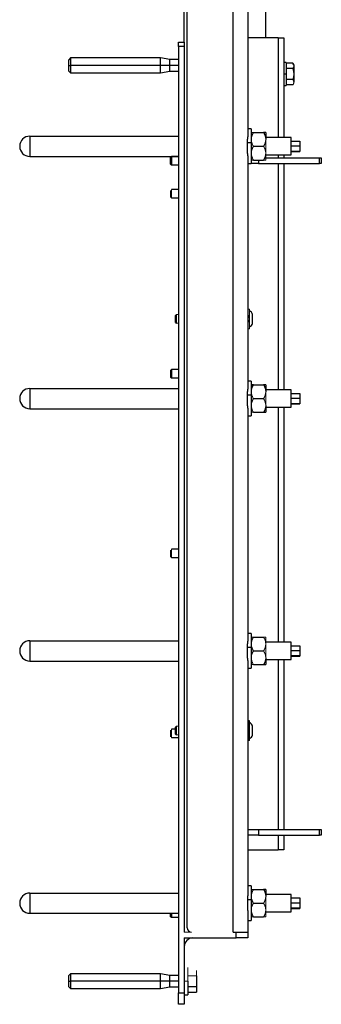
# Model space of a CAD drawing. Header units: millimetres. Extents: x 3 to 3643, y -1109 to 1171.
# Tile 10 of 13: x 2259 to 2468, y -540 to 142. Entities that reach past the tile are written whole.
import ezdxf

# ---------------------------------------------------------------- set-up
doc = ezdxf.new("R2010")
doc.units = ezdxf.units.MM

msp = doc.modelspace()

# ---------------------------------------------------------------- linework, layer by layer
at = {"color": 7, "linetype": 'Continuous', "lineweight": 25}
for p, q in [((2375.33, -486.91), (2375.33, 641.09)), ((2407.33, -489.91), (2407.33, 644.09)), ((2417.33, 644.09), (2417.33, 60.73)), ((2429.83, 129.09), (2429.83, 588.09)), ((2373.13, 578.09), (2373.13, 126.09)), ((2369.33, 123.09), (2369.33, 126.09)), ((2369.33, 126.09), (2373.33, 126.09)), ((2373.33, 123.09), (2369.33, 123.09)), ((2369.33, 123.09), (2369.33, -531.91)), ((2373.33, 126.09), (2373.33, 123.09)), ((2373.33, 123.09), (2373.33, -489.91)), ((2438.33, 129.09), (2417.33, 129.09)), ((2438.33, 129.09), (2442.33, 129.09)), ((2442.33, 129.09), (2442.33, 60.09)), ((2294.53, 115.24), (2293.33, 114.04)), ((2293.33, 110.09), (2293.33, 114.04)), ((2293.33, 110.09), (2294.53, 110.09)), ((2293.33, 106.14), (2293.33, 110.09)), ((2356.81, 115.24), (2294.53, 115.24)), ((2294.53, 115.24), (2294.53, 110.09)), ((2294.53, 110.09), (2294.53, 104.94)), ((2356.81, 110.09), (2294.53, 110.09)), ((2363.33, 114.09), (2356.81, 115.24)), ((2356.81, 110.09), (2356.81, 115.24)), ((2356.81, 104.94), (2356.81, 110.09)), ((2363.33, 110.09), (2356.81, 110.09)), ((2369.33, 114.09), (2363.33, 114.09)), ((2363.33, 110.09), (2363.33, 114.09)), ((2363.33, 106.09), (2363.33, 110.09)), ((2443.93, 112.09), (2442.33, 112.09)), ((2443.93, 112.09), (2443.93, 104.09)), ((2448.65, 111.6), (2443.93, 111.6)), ((2449.23, 110.59), (2448.65, 111.6)), ((2449.23, 110.59), (2449.23, 109.72)), ((2449.23, 109.72), (2449.23, 104.09)), ((2293.33, 106.14), (2294.53, 104.94)), ((2294.53, 104.94), (2356.81, 104.94)), ((2356.81, 104.94), (2363.33, 106.09)), ((2363.33, 106.09), (2369.33, 106.09)), ((2443.93, 104.09), (2442.33, 104.09)), ((2448.65, 107.85), (2443.93, 107.85)), ((2443.93, 104.09), (2443.93, 96.09)), ((2449.23, 104.09), (2449.23, 98.46)), ((2442.33, 96.09), (2443.93, 96.09)), ((2448.65, 100.34), (2443.93, 100.34)), ((2448.65, 96.59), (2443.93, 96.59)), ((2419.83, 66.09), (2417.33, 66.09)), ((2419.83, 66.09), (2419.83, 56.53)), ((2421.3, 63.59), (2428.36, 63.59)), ((2429.83, 63.59), (2429.83, 58.84)), ((2266.33, 61.09), (2266.33, 47.09)), ((2266.33, 61.09), (2369.33, 61.09)), ((2419.83, 56.53), (2417.18, 56.53)), ((2419.83, 56.53), (2419.83, 42.09)), ((2447.33, 60.09), (2429.83, 60.09)), ((2447.33, 48.22), (2447.33, 60.09)), ((2447.33, 57.7), (2453.33, 57.7)), ((2453.33, 57.7), (2453.33, 54.4)), ((2421.3, 54.09), (2428.36, 54.09)), ((2429.83, 48.22), (2447.33, 48.22)), ((2429.83, 48.09), (2447.33, 48.09)), ((2442.33, 48.09), (2442.33, 46.09)), ((2447.33, 54.4), (2453.33, 54.4)), ((2447.33, 50.79), (2453.33, 50.79)), ((2447.33, 50.49), (2453.33, 50.49)), ((2447.33, 48.09), (2447.33, 48.22)), ((2453.33, 54.4), (2453.33, 50.79)), ((2453.33, 50.79), (2453.33, 50.49)), ((2266.33, 47.09), (2369.33, 47.09)), ((2363.83, 41.71), (2363.83, 46.48)), ((2364.45, 47.09), (2364.45, 41.09)), ((2369.33, 47.09), (2364.45, 47.09)), ((2369.33, 41.09), (2364.45, 41.09)), ((2417.33, 47.46), (2417.33, -113.94)), ((2417.33, 42.09), (2419.83, 42.09)), ((2419.83, 46.09), (2420.7, 46.09)), ((2424.73, 42.09), (2419.83, 42.09)), ((2421.3, 44.59), (2428.36, 44.59)), ((2424.73, 42.09), (2466.96, 42.09)), ((2429.05, 46.09), (2466.96, 46.09)), ((2442.33, 42.09), (2442.33, -114.57)), ((2466.96, 46.09), (2468.33, 46.09)), ((2466.96, 42.09), (2466.96, 46.09)), ((2468.33, 42.09), (2466.96, 42.09)), ((2468.33, 46.09), (2468.33, 42.09)), ((2369.33, 24.09), (2364.45, 24.09)), ((2369.33, 18.09), (2364.45, 18.09)), ((2367.33, -63.02), (2367.95, -62.41)), ((2367.33, -67.79), (2367.33, -63.02)), ((2367.33, -67.79), (2367.95, -68.41)), ((2418.39, -62.94), (2418.53, -62.94)), ((2420.63, -68.47), (2420.63, -62.35)), ((2364.45, -100.41), (2364.45, -106.41)), ((2369.33, -100.41), (2364.45, -100.41)), ((2369.33, -106.41), (2364.45, -106.41)), ((2419.83, -108.57), (2417.33, -108.57)), ((2419.83, -108.57), (2419.83, -118.14)), ((2266.33, -113.57), (2266.33, -127.57)), ((2266.33, -113.57), (2369.33, -113.57)), ((2421.3, -111.07), (2428.36, -111.07)), ((2429.83, -111.07), (2429.83, -115.82)), ((2447.33, -114.57), (2429.83, -114.57)), ((2447.33, -126.45), (2447.33, -114.57)), ((2419.83, -118.14), (2417.18, -118.14)), ((2419.83, -118.14), (2419.83, -132.57)), ((2421.3, -120.57), (2428.36, -120.57)), ((2447.33, -116.97), (2453.33, -116.97)), ((2447.33, -120.27), (2453.33, -120.27)), ((2453.33, -116.97), (2453.33, -120.27)), ((2453.33, -120.27), (2453.33, -123.87)), ((2266.33, -127.57), (2369.33, -127.57)), ((2417.33, -127.21), (2417.33, -288.61)), ((2429.83, -125.32), (2429.83, -130.07)), ((2429.83, -126.45), (2447.33, -126.45)), ((2429.83, -126.57), (2447.33, -126.57)), ((2442.33, -126.57), (2442.33, -289.24)), ((2447.33, -123.87), (2453.33, -123.87)), ((2447.33, -124.18), (2453.33, -124.18)), ((2447.33, -126.57), (2447.33, -126.45)), ((2453.33, -123.87), (2453.33, -124.18)), ((2417.33, -132.57), (2419.83, -132.57)), ((2421.3, -130.07), (2428.36, -130.07)), ((2369.33, -224.91), (2364.45, -224.91)), ((2369.33, -230.91), (2364.45, -230.91)), ((2419.83, -283.24), (2417.33, -283.24)), ((2419.83, -283.24), (2419.83, -292.81)), ((2421.3, -285.74), (2428.36, -285.74)), ((2266.33, -288.24), (2266.33, -302.24)), ((2266.33, -288.24), (2369.33, -288.24)), ((2419.83, -292.81), (2417.18, -292.81)), ((2419.83, -292.81), (2419.83, -307.24)), ((2447.33, -289.24), (2429.83, -289.24)), ((2447.33, -301.12), (2447.33, -289.24)), ((2447.33, -291.63), (2453.33, -291.63)), ((2453.33, -291.63), (2453.33, -294.93)), ((2421.3, -295.24), (2428.36, -295.24)), ((2447.33, -294.93), (2453.33, -294.93)), ((2447.33, -298.54), (2453.33, -298.54)), ((2447.33, -298.85), (2453.33, -298.85)), ((2453.33, -294.93), (2453.33, -298.54)), ((2453.33, -298.54), (2453.33, -298.85)), ((2266.33, -302.24), (2369.33, -302.24)), ((2417.33, -301.87), (2417.33, -463.27)), ((2421.3, -304.74), (2428.36, -304.74)), ((2429.83, -299.99), (2429.83, -304.74)), ((2429.83, -301.12), (2447.33, -301.12)), ((2429.83, -301.24), (2447.33, -301.24)), ((2442.33, -301.24), (2442.33, -418.91)), ((2447.33, -301.24), (2447.33, -301.12)), ((2417.33, -307.24), (2419.83, -307.24)), ((2367.33, -348.02), (2367.95, -347.41)), ((2418.53, -343.61), (2417.33, -343.61)), ((2418.53, -357.21), (2418.53, -343.61)), ((2420.63, -353.47), (2420.63, -347.35)), ((2367.33, -349.41), (2364.45, -349.41)), ((2367.33, -352.79), (2367.33, -348.02)), ((2367.33, -352.79), (2367.95, -353.41)), ((2369.33, -355.41), (2364.45, -355.41)), ((2418.53, -357.21), (2417.33, -357.21)), ((2417.33, -418.91), (2424.73, -418.91)), ((2424.73, -418.91), (2424.73, -422.91)), ((2424.73, -418.91), (2466.96, -418.91)), ((2466.96, -418.91), (2468.33, -418.91)), ((2466.96, -422.91), (2466.96, -418.91)), ((2468.33, -418.91), (2468.33, -422.91)), ((2424.73, -422.91), (2417.33, -422.91)), ((2424.73, -422.91), (2466.96, -422.91)), ((2442.33, -422.91), (2442.33, -432.91)), ((2468.33, -422.91), (2466.96, -422.91)), ((2417.33, -432.91), (2438.33, -432.91)), ((2442.33, -432.91), (2438.33, -432.91)), ((2266.33, -462.91), (2266.33, -476.91)), ((2266.33, -462.91), (2369.33, -462.91)), ((2419.83, -457.91), (2417.33, -457.91)), ((2419.83, -457.91), (2419.83, -467.47)), ((2421.3, -460.41), (2428.36, -460.41)), ((2429.83, -460.41), (2429.83, -465.16)), ((2419.83, -467.47), (2417.18, -467.47)), ((2419.83, -467.47), (2419.83, -481.91)), ((2421.3, -469.91), (2428.36, -469.91)), ((2447.33, -463.91), (2429.83, -463.91)), ((2447.33, -475.78), (2447.33, -463.91)), ((2447.33, -466.3), (2453.33, -466.3)), ((2447.33, -469.6), (2453.33, -469.6)), ((2453.33, -466.3), (2453.33, -469.6)), ((2453.33, -469.6), (2453.33, -473.21)), ((2266.33, -476.91), (2369.33, -476.91)), ((2363.83, -479.29), (2363.83, -476.91)), ((2364.45, -476.91), (2364.45, -479.91)), ((2417.33, -476.54), (2417.33, -489.91)), ((2429.83, -475.78), (2447.33, -475.78)), ((2429.83, -475.91), (2447.33, -475.91)), ((2447.33, -473.21), (2453.33, -473.21)), ((2447.33, -473.51), (2453.33, -473.51)), ((2447.33, -475.91), (2447.33, -475.78)), ((2453.33, -473.21), (2453.33, -473.51)), ((2369.33, -479.91), (2364.45, -479.91)), ((2417.33, -481.91), (2419.83, -481.91)), ((2421.3, -479.41), (2428.36, -479.41)), ((2407.33, -489.91), (2409.33, -489.91)), ((2409.33, -489.91), (2417.33, -489.91)), ((2409.33, -493.91), (2409.33, -489.91)), ((2417.33, -489.91), (2417.33, -493.91)), ((2373.33, -493.91), (2409.33, -493.91)), ((2373.33, -493.91), (2373.33, -531.91)), ((2417.33, -493.91), (2409.33, -493.91)), ((2294.53, -518.76), (2293.33, -519.96)), ((2293.33, -523.91), (2293.33, -519.96)), ((2293.33, -523.91), (2294.53, -523.91)), ((2293.33, -527.86), (2293.33, -523.91)), ((2356.81, -518.76), (2294.53, -518.76)), ((2294.53, -518.76), (2294.53, -523.91)), ((2356.81, -523.91), (2294.53, -523.91)), ((2294.53, -523.91), (2294.53, -529.06)), ((2363.33, -519.91), (2356.81, -518.76)), ((2356.81, -523.91), (2356.81, -518.76)), ((2363.33, -523.91), (2356.81, -523.91)), ((2356.81, -529.06), (2356.81, -523.91)), ((2369.33, -519.91), (2363.33, -519.91)), ((2363.33, -523.91), (2363.33, -519.91)), ((2363.33, -527.91), (2363.33, -523.91)), ((2375.83, -523.91), (2375.83, -533.41)), ((2381.83, -520.15), (2381.83, -527.66)), ((2293.33, -527.86), (2294.53, -529.06)), ((2294.53, -529.06), (2356.81, -529.06)), ((2356.81, -529.06), (2363.33, -527.91)), ((2363.33, -527.91), (2369.33, -527.91)), ((2375.83, -527.66), (2381.83, -527.66)), ((2375.83, -531.41), (2381.83, -531.41)), ((2381.83, -527.66), (2381.83, -531.41)), ((2369.33, -531.91), (2373.33, -531.91)), ((2369.33, -539.91), (2369.33, -531.91)), ((2373.33, -531.91), (2373.33, -539.91)), ((2373.33, -533.41), (2375.83, -533.41)), ((2373.33, -539.91), (2369.33, -539.91))]:
    msp.add_line(p, q, dxfattribs=at)
at = {"color": 8, "linetype": 'Continuous', "lineweight": 25}
for p, q in [((2438.33, 129.09), (2438.33, 60.09)), ((2369.33, 110.09), (2363.33, 110.09)), ((2438.33, 48.09), (2438.33, 46.09)), ((2424.73, 44.59), (2424.73, 42.09)), ((2438.33, 42.09), (2438.33, -114.57)), ((2438.33, -126.57), (2438.33, -289.24)), ((2438.33, -301.24), (2438.33, -418.91)), ((2438.33, -422.91), (2438.33, -432.91)), ((2369.33, -523.91), (2363.33, -523.91))]:
    msp.add_line(p, q, dxfattribs=at)
at = {"color": 144, "linetype": 'Continuous', "lineweight": 18}
for p, q in [((2449.23, 98.46), (2449.23, 97.59)), ((2429.83, 58.84), (2429.83, 49.34)), ((2429.83, 49.34), (2429.83, 44.59)), ((2363.83, 46.48), (2364.45, 47.09)), ((2363.83, 41.71), (2364.45, 41.09)), ((2363.83, 18.71), (2363.83, 23.48)), ((2364.45, 24.09), (2364.45, 18.09)), ((2418.53, -58.61), (2417.33, -58.61)), ((2418.53, -72.21), (2418.53, -58.61)), ((2367.95, -62.41), (2367.95, -68.41)), ((2369.33, -62.41), (2367.95, -62.41)), ((2417.33, -64.54), (2417.99, -63.41)), ((2417.33, -66.27), (2417.99, -67.41)), ((2418.2, -63.71), (2418.53, -63.71)), ((2418.2, -67.1), (2418.53, -67.1)), ((2418.41, -63.13), (2418.53, -63.13)), ((2369.33, -68.41), (2367.95, -68.41)), ((2418.53, -72.21), (2417.33, -72.21)), ((2363.83, -101.02), (2364.45, -100.41)), ((2363.83, -105.79), (2363.83, -101.02)), ((2363.83, -105.79), (2364.45, -106.41)), ((2419.83, -112.35), (2421.3, -111.07)), ((2429.83, -115.82), (2429.83, -125.32)), ((2364.45, -224.91), (2364.45, -230.91)), ((2363.83, -230.29), (2363.83, -225.52)), ((2429.83, -285.74), (2429.83, -290.49)), ((2429.83, -290.49), (2429.83, -299.99)), ((2367.95, -347.41), (2367.95, -353.41)), ((2369.33, -347.41), (2367.95, -347.41)), ((2363.83, -354.79), (2363.83, -350.02)), ((2364.45, -349.41), (2364.45, -355.41)), ((2369.33, -353.41), (2367.95, -353.41)), ((2429.83, -465.16), (2429.83, -474.66)), ((2429.83, -474.66), (2429.83, -479.41)), ((2363.83, -479.29), (2364.45, -479.91)), ((2373.33, -489.91), (2378.33, -489.91)), ((2375.83, -514.41), (2375.83, -523.91)), ((2381.83, -516.4), (2381.83, -520.15)), ((2375.83, -523.91), (2373.33, -523.91)), ((2375.83, -520.15), (2381.83, -520.15))]:
    msp.add_line(p, q, dxfattribs=at)
at = {"color": 7, "linetype": 'Continuous', "lineweight": 25}
for centre, radius, start, end in [((2266.33, 54.09), 7, 90, 180), ((2266.33, 54.09), 7, 180, 270), ((2417.33, -63.04), 3.37, 11.82205, 69.14997), ((2417.33, -67.78), 3.37, 290.85003, 348.17795), ((2266.33, -120.57), 7, 90, 180), ((2266.33, -120.57), 7, 180, 270), ((2266.33, -295.24), 7, 90, 180), ((2266.33, -295.24), 7, 180, 270), ((2417.33, -348.04), 3.37, 11.82205, 69.14997), ((2417.33, -352.78), 3.37, 290.85003, 348.17795), ((2266.33, -469.91), 7, 90, 180), ((2266.33, -469.91), 7, 180, 270), ((2378.33, -486.91), 3, 180, 270), ((2379.33, -499.91), 6, 90, 180)]:
    msp.add_arc(centre, radius, start, end, dxfattribs=at)
for points, knots in [([(2448.65, 111.6), (2448.69, 111.54), (2448.76, 111.41), (2448.85, 111.22), (2448.94, 111.04), (2449.01, 110.86), (2449.08, 110.66), (2449.15, 110.44), (2449.19, 110.2), (2449.23, 109.96), (2449.23, 109.8), (2449.23, 109.72)], [0, 0, 0, 0, 0.10321, 0.20427, 0.303514, 0.401316, 0.49809, 0.623873, 0.748318, 0.874385, 1, 1, 1, 1]), ([(2449.23, 109.72), (2449.23, 109.67), (2449.23, 109.56), (2449.22, 109.4), (2449.19, 109.22), (2449.15, 109.01), (2449.06, 108.7), (2448.9, 108.31), (2448.74, 108), (2448.65, 107.85)], [0, 0, 0, 0, 0.083375, 0.166778, 0.250668, 0.374704, 0.49998, 0.744893, 1, 1, 1, 1]), ([(2448.65, 107.85), (2448.69, 107.72), (2448.76, 107.47), (2448.85, 107.09), (2448.94, 106.72), (2449.01, 106.36), (2449.08, 105.95), (2449.15, 105.52), (2449.2, 105.05), (2449.23, 104.57), (2449.23, 104.25), (2449.23, 104.09)], [0, 0, 0, 0, 0.103678, 0.205184, 0.30486, 0.403084, 0.500277, 0.625508, 0.749528, 0.875047, 1, 1, 1, 1]), ([(2449.23, 104.09), (2449.23, 103.99), (2449.23, 103.78), (2449.22, 103.46), (2449.19, 103.09), (2449.15, 102.67), (2449.06, 102.05), (2448.9, 101.27), (2448.74, 100.65), (2448.65, 100.34)], [0, 0, 0, 0, 0.083508, 0.166991, 0.250907, 0.374976, 0.500396, 0.745108, 1, 1, 1, 1]), ([(2448.65, 100.34), (2448.69, 100.28), (2448.76, 100.15), (2448.85, 99.96), (2448.94, 99.78), (2449.01, 99.6), (2449.08, 99.39), (2449.15, 99.18), (2449.2, 98.94), (2449.23, 98.7), (2449.23, 98.54), (2449.23, 98.46)], [0, 0, 0, 0, 0.103678, 0.205184, 0.30486, 0.403084, 0.500277, 0.625508, 0.749528, 0.875047, 1, 1, 1, 1]), ([(2428.36, 63.59), (2428.43, 63.48), (2428.55, 63.26), (2428.73, 62.93), (2428.89, 62.6), (2429.04, 62.27), (2429.18, 61.94), (2429.31, 61.62), (2429.45, 61.21), (2429.6, 60.7), (2429.72, 60.16), (2429.79, 59.68), (2429.83, 59.26), (2429.83, 58.98), (2429.83, 58.84)], [0, 0, 0, 0, 0.07545, 0.149265, 0.221572, 0.292506, 0.362218, 0.43087, 0.49864, 0.624361, 0.747547, 0.832227, 0.916169, 1, 1, 1, 1]), ([(2429.83, 63.59), (2429.83, 63.59), (2429.83, 63.59), (2429.82, 63.59), (2429.8, 63.59), (2429.77, 63.59), (2429.71, 63.59), (2429.61, 63.59), (2429.43, 63.59), (2429.22, 63.59), (2428.97, 63.59), (2428.69, 63.59), (2428.47, 63.59), (2428.36, 63.59)], [0, 0, 0, 0, 0.04948, 0.098947, 0.148534, 0.19837, 0.248583, 0.372238, 0.498235, 0.618118, 0.741137, 0.868178, 1, 1, 1, 1]), ([(2417.33, 47.46), (2417.33, 47.55), (2417.33, 47.74), (2417.33, 48.04), (2417.32, 48.33), (2417.31, 48.63), (2417.3, 48.93), (2417.28, 49.24), (2417.26, 49.81), (2417.22, 50.67), (2417.17, 51.82), (2417.14, 52.99), (2417.13, 53.98), (2417.13, 54.77), (2417.14, 55.36), (2417.16, 55.94), (2417.17, 56.33), (2417.18, 56.53)], [0, 0, 0, 0, 0.035812, 0.071578, 0.107327, 0.143087, 0.178885, 0.21475, 0.25071, 0.375664, 0.500166, 0.625513, 0.750587, 0.812885, 0.875115, 0.937435, 1, 1, 1, 1]), ([(2417.18, 56.53), (2417.18, 56.63), (2417.19, 56.85), (2417.2, 57.16), (2417.22, 57.48), (2417.23, 57.79), (2417.25, 58.1), (2417.26, 58.4), (2417.28, 58.79), (2417.3, 59.23), (2417.32, 59.75), (2417.33, 60.25), (2417.33, 60.57), (2417.33, 60.73)], [0, 0, 0, 0, 0.07131, 0.142558, 0.213798, 0.285081, 0.356461, 0.427989, 0.499718, 0.625157, 0.750163, 0.875018, 1, 1, 1, 1]), ([(2417.18, -118.14), (2417.18, -118.03), (2417.19, -117.82), (2417.2, -117.5), (2417.22, -117.19), (2417.23, -116.88), (2417.25, -116.57), (2417.26, -116.26), (2417.28, -115.88), (2417.3, -115.43), (2417.32, -114.92), (2417.33, -114.42), (2417.33, -114.1), (2417.33, -113.94)], [0, 0, 0, 0, 0.07131, 0.142558, 0.213798, 0.285081, 0.356461, 0.427989, 0.499718, 0.625157, 0.750163, 0.875018, 1, 1, 1, 1]), ([(2421.3, -111.07), (2421.24, -111.07), (2421.11, -111.07), (2420.94, -111.07), (2420.77, -111.07), (2420.62, -111.07), (2420.48, -111.07), (2420.36, -111.07), (2420.21, -111.07), (2420.06, -111.07), (2419.95, -111.07), (2419.88, -111.07), (2419.84, -111.07), (2419.83, -111.07), (2419.83, -111.07)], [0, 0, 0, 0, 0.07545, 0.149265, 0.221572, 0.292506, 0.362218, 0.43087, 0.49864, 0.624361, 0.747547, 0.832227, 0.916169, 1, 1, 1, 1]), ([(2428.36, -111.07), (2428.43, -111.19), (2428.55, -111.41), (2428.73, -111.74), (2428.89, -112.07), (2429.04, -112.4), (2429.18, -112.72), (2429.31, -113.05), (2429.45, -113.46), (2429.6, -113.97), (2429.72, -114.51), (2429.79, -114.99), (2429.83, -115.41), (2429.83, -115.68), (2429.83, -115.82)], [0, 0, 0, 0, 0.07545, 0.149265, 0.221572, 0.292506, 0.362218, 0.43087, 0.49864, 0.624361, 0.747547, 0.832227, 0.916169, 1, 1, 1, 1]), ([(2429.83, -111.07), (2429.83, -111.07), (2429.83, -111.07), (2429.82, -111.07), (2429.8, -111.07), (2429.77, -111.07), (2429.71, -111.07), (2429.61, -111.07), (2429.43, -111.07), (2429.22, -111.07), (2428.97, -111.07), (2428.69, -111.07), (2428.47, -111.07), (2428.36, -111.07)], [0, 0, 0, 0, 0.04948, 0.098947, 0.148534, 0.19837, 0.248583, 0.372238, 0.498235, 0.618118, 0.741137, 0.868178, 1, 1, 1, 1]), ([(2417.33, -127.21), (2417.33, -127.11), (2417.33, -126.92), (2417.33, -126.63), (2417.32, -126.34), (2417.31, -126.04), (2417.3, -125.73), (2417.28, -125.42), (2417.26, -124.85), (2417.22, -124), (2417.17, -122.85), (2417.14, -121.67), (2417.13, -120.69), (2417.13, -119.9), (2417.14, -119.31), (2417.16, -118.72), (2417.17, -118.33), (2417.18, -118.14)], [0, 0, 0, 0, 0.035812, 0.071578, 0.107327, 0.143087, 0.178885, 0.21475, 0.25071, 0.375664, 0.500166, 0.625513, 0.750587, 0.812885, 0.875115, 0.937435, 1, 1, 1, 1]), ([(2429.83, -125.32), (2429.83, -125.41), (2429.83, -125.57), (2429.82, -125.82), (2429.8, -126.06), (2429.77, -126.31), (2429.71, -126.68), (2429.6, -127.17), (2429.43, -127.76), (2429.22, -128.34), (2428.97, -128.91), (2428.69, -129.49), (2428.47, -129.88), (2428.36, -130.07)], [0, 0, 0, 0, 0.0498145, 0.0996085, 0.1495159, 0.1996689, 0.2501972, 0.3736206, 0.4994361, 0.6190412, 0.7417726, 0.8685075, 1, 1, 1, 1]), ([(2428.36, -130.07), (2428.43, -130.07), (2428.55, -130.07), (2428.73, -130.07), (2428.89, -130.07), (2429.04, -130.07), (2429.18, -130.07), (2429.31, -130.07), (2429.45, -130.07), (2429.6, -130.07), (2429.72, -130.07), (2429.79, -130.07), (2429.83, -130.07), (2429.83, -130.07), (2429.83, -130.07)], [0, 0, 0, 0, 0.0754497, 0.1492654, 0.2215718, 0.2925059, 0.3622178, 0.4308704, 0.4986396, 0.6243607, 0.7475472, 0.8322267, 0.9161685, 1, 1, 1, 1]), ([(2417.33, -301.87), (2417.33, -301.78), (2417.33, -301.59), (2417.33, -301.3), (2417.32, -301), (2417.31, -300.7), (2417.3, -300.4), (2417.28, -300.09), (2417.26, -299.52), (2417.22, -298.67), (2417.17, -297.52), (2417.14, -296.34), (2417.13, -295.35), (2417.13, -294.56), (2417.14, -293.98), (2417.16, -293.39), (2417.17, -293), (2417.18, -292.81)], [0, 0, 0, 0, 0.035812, 0.071578, 0.107327, 0.143087, 0.178885, 0.21475, 0.25071, 0.375664, 0.500166, 0.625513, 0.750587, 0.812885, 0.875115, 0.937435, 1, 1, 1, 1]), ([(2417.18, -292.81), (2417.18, -292.7), (2417.19, -292.49), (2417.2, -292.17), (2417.22, -291.86), (2417.23, -291.55), (2417.25, -291.24), (2417.26, -290.93), (2417.28, -290.55), (2417.3, -290.1), (2417.32, -289.59), (2417.33, -289.09), (2417.33, -288.77), (2417.33, -288.61)], [0, 0, 0, 0, 0.07131, 0.142558, 0.213798, 0.285081, 0.356461, 0.427989, 0.499718, 0.625157, 0.750163, 0.875018, 1, 1, 1, 1]), ([(2429.83, -299.99), (2429.83, -300.07), (2429.83, -300.24), (2429.82, -300.48), (2429.8, -300.73), (2429.77, -300.98), (2429.71, -301.35), (2429.6, -301.83), (2429.43, -302.43), (2429.22, -303.01), (2428.97, -303.58), (2428.69, -304.16), (2428.47, -304.54), (2428.36, -304.74)], [0, 0, 0, 0, 0.0498145, 0.0996085, 0.1495159, 0.1996689, 0.2501972, 0.3736206, 0.4994361, 0.6190412, 0.7417726, 0.8685075, 1, 1, 1, 1]), ([(2428.36, -304.74), (2428.43, -304.74), (2428.55, -304.74), (2428.73, -304.74), (2428.89, -304.74), (2429.04, -304.74), (2429.18, -304.74), (2429.31, -304.74), (2429.45, -304.74), (2429.6, -304.74), (2429.72, -304.74), (2429.79, -304.74), (2429.83, -304.74), (2429.83, -304.74), (2429.83, -304.74)], [0, 0, 0, 0, 0.07545, 0.149265, 0.221572, 0.292506, 0.362218, 0.43087, 0.49864, 0.624361, 0.747547, 0.832227, 0.916169, 1, 1, 1, 1]), ([(2417.33, -463.27), (2417.33, -463.35), (2417.33, -463.5), (2417.33, -463.74), (2417.32, -464), (2417.31, -464.32), (2417.3, -464.75), (2417.28, -465.2), (2417.25, -465.74), (2417.23, -466.3), (2417.2, -466.93), (2417.18, -467.3), (2417.18, -467.47)], [0, 0, 0, 0, 0.0589821, 0.1204071, 0.1842782, 0.2505981, 0.3644237, 0.4994033, 0.5702814, 0.7487514, 0.8860549, 1, 1, 1, 1]), ([(2428.36, -460.41), (2428.43, -460.52), (2428.55, -460.74), (2428.73, -461.07), (2428.89, -461.4), (2429.04, -461.73), (2429.18, -462.06), (2429.31, -462.38), (2429.45, -462.79), (2429.6, -463.3), (2429.72, -463.84), (2429.79, -464.32), (2429.83, -464.74), (2429.83, -465.02), (2429.83, -465.16)], [0, 0, 0, 0, 0.0754497, 0.1492654, 0.2215718, 0.2925059, 0.3622178, 0.4308704, 0.4986396, 0.6243607, 0.7475472, 0.8322267, 0.9161685, 1, 1, 1, 1]), ([(2429.83, -460.41), (2429.83, -460.41), (2429.83, -460.41), (2429.82, -460.41), (2429.8, -460.41), (2429.77, -460.41), (2429.71, -460.41), (2429.61, -460.41), (2429.43, -460.41), (2429.22, -460.41), (2428.97, -460.41), (2428.69, -460.41), (2428.47, -460.41), (2428.36, -460.41)], [0, 0, 0, 0, 0.04948, 0.098947, 0.148534, 0.19837, 0.248583, 0.372238, 0.498235, 0.618118, 0.741137, 0.868178, 1, 1, 1, 1]), ([(2417.18, -467.47), (2417.17, -467.59), (2417.17, -467.82), (2417.16, -468.17), (2417.15, -468.51), (2417.14, -468.85), (2417.13, -469.18), (2417.13, -469.5), (2417.13, -470.09), (2417.14, -470.99), (2417.16, -471.95), (2417.19, -472.74), (2417.22, -473.31), (2417.24, -473.89), (2417.27, -474.47), (2417.3, -475.04), (2417.32, -475.6), (2417.33, -476.09), (2417.33, -476.4), (2417.33, -476.54)], [0, 0, 0, 0, 0.037952, 0.075108, 0.111469, 0.147036, 0.181808, 0.215788, 0.248977, 0.370008, 0.499316, 0.555751, 0.623687, 0.686102, 0.748519, 0.820167, 0.885959, 0.945901, 1, 1, 1, 1])]:
    msp.add_open_spline(points, degree=3, knots=knots, dxfattribs=at)
at = {"color": 144, "linetype": 'Continuous', "lineweight": 18}
for points, knots in [([(2448.65, 96.59), (2448.69, 96.65), (2448.76, 96.78), (2448.86, 96.97), (2448.94, 97.15), (2449.01, 97.34), (2449.09, 97.56), (2449.17, 97.83), (2449.22, 98.15), (2449.23, 98.36), (2449.23, 98.46)], [0, 0, 0, 0, 0.105163, 0.207654, 0.307527, 0.40484, 0.499654, 0.669491, 0.836114, 1, 1, 1, 1]), ([(2421.3, 63.59), (2421.24, 63.48), (2421.11, 63.25), (2420.93, 62.91), (2420.76, 62.58), (2420.61, 62.25), (2420.47, 61.92), (2420.35, 61.6), (2420.22, 61.23), (2420.09, 60.79), (2419.97, 60.3), (2419.89, 59.81), (2419.84, 59.33), (2419.84, 59), (2419.83, 58.84)], [0, 0, 0, 0, 0.077164, 0.152423, 0.225821, 0.297403, 0.367222, 0.43533, 0.501787, 0.604981, 0.7061, 0.805436, 0.903295, 1, 1, 1, 1]), ([(2419.83, 63.59), (2419.83, 63.59), (2419.83, 63.59), (2419.85, 63.59), (2419.87, 63.59), (2419.9, 63.59), (2419.96, 63.59), (2420.06, 63.59), (2420.24, 63.59), (2420.45, 63.59), (2420.7, 63.59), (2420.99, 63.59), (2421.19, 63.59), (2421.3, 63.59)], [0, 0, 0, 0, 0.050068, 0.100304, 0.150754, 0.201462, 0.252472, 0.375026, 0.501382, 0.623171, 0.749708, 0.871677, 1, 1, 1, 1]), ([(2419.83, 58.84), (2419.83, 58.76), (2419.83, 58.59), (2419.85, 58.35), (2419.87, 58.1), (2419.9, 57.85), (2419.96, 57.48), (2420.06, 56.99), (2420.24, 56.39), (2420.45, 55.8), (2420.7, 55.23), (2420.99, 54.66), (2421.19, 54.28), (2421.3, 54.09)], [0, 0, 0, 0, 0.050068, 0.100304, 0.150754, 0.201462, 0.252472, 0.375026, 0.501382, 0.623171, 0.749708, 0.871677, 1, 1, 1, 1]), ([(2428.36, 54.09), (2428.43, 54.21), (2428.56, 54.43), (2428.74, 54.77), (2428.9, 55.11), (2429.05, 55.44), (2429.19, 55.76), (2429.31, 56.09), (2429.45, 56.46), (2429.57, 56.9), (2429.69, 57.39), (2429.77, 57.88), (2429.82, 58.36), (2429.83, 58.68), (2429.83, 58.84)], [0, 0, 0, 0, 0.077164, 0.152423, 0.225821, 0.297403, 0.367222, 0.43533, 0.501787, 0.604981, 0.7061, 0.805436, 0.903295, 1, 1, 1, 1]), ([(2421.3, 54.09), (2421.24, 53.98), (2421.11, 53.75), (2420.93, 53.41), (2420.76, 53.08), (2420.61, 52.75), (2420.48, 52.43), (2420.35, 52.11), (2420.21, 51.69), (2420.06, 51.19), (2419.94, 50.65), (2419.88, 50.17), (2419.84, 49.76), (2419.83, 49.48), (2419.83, 49.34)], [0, 0, 0, 0, 0.076943, 0.151991, 0.225187, 0.296578, 0.366213, 0.434146, 0.500435, 0.62655, 0.749072, 0.833351, 0.916925, 1, 1, 1, 1]), ([(2419.83, 49.34), (2419.83, 49.25), (2419.84, 49.08), (2419.85, 48.81), (2419.88, 48.54), (2419.91, 48.27), (2419.96, 48), (2420.01, 47.72), (2420.08, 47.45), (2420.16, 47.17), (2420.27, 46.8), (2420.44, 46.33), (2420.69, 45.77), (2420.97, 45.18), (2421.19, 44.79), (2421.3, 44.59)], [0, 0, 0, 0, 0.053711, 0.10774, 0.162143, 0.216976, 0.272294, 0.328149, 0.384594, 0.441678, 0.49945, 0.616513, 0.738774, 0.866519, 1, 1, 1, 1]), ([(2429.83, 49.34), (2429.83, 49.43), (2429.83, 49.59), (2429.82, 49.84), (2429.8, 50.09), (2429.76, 50.34), (2429.71, 50.7), (2429.6, 51.19), (2429.43, 51.78), (2429.22, 52.35), (2428.98, 52.92), (2428.69, 53.51), (2428.47, 53.89), (2428.36, 54.09)], [0, 0, 0, 0, 0.049771, 0.099707, 0.149852, 0.200251, 0.250947, 0.373378, 0.499588, 0.616621, 0.738849, 0.866558, 1, 1, 1, 1]), ([(2428.36, 44.59), (2428.43, 44.71), (2428.56, 44.93), (2428.73, 45.27), (2428.9, 45.61), (2429.05, 45.94), (2429.19, 46.26), (2429.31, 46.58), (2429.44, 46.96), (2429.57, 47.39), (2429.69, 47.89), (2429.77, 48.37), (2429.82, 48.86), (2429.83, 49.18), (2429.83, 49.34)], [0, 0, 0, 0, 0.076968, 0.152039, 0.225258, 0.29667, 0.366325, 0.434278, 0.500586, 0.604045, 0.705414, 0.804987, 0.903075, 1, 1, 1, 1]), ([(2421.3, 44.59), (2421.24, 44.59), (2421.11, 44.59), (2420.93, 44.59), (2420.76, 44.59), (2420.61, 44.59), (2420.47, 44.59), (2420.35, 44.59), (2420.22, 44.59), (2420.09, 44.59), (2419.97, 44.59), (2419.89, 44.59), (2419.84, 44.59), (2419.84, 44.59), (2419.83, 44.59)], [0, 0, 0, 0, 0.077164, 0.152423, 0.225821, 0.297403, 0.367222, 0.43533, 0.501787, 0.604981, 0.7061, 0.805436, 0.903295, 1, 1, 1, 1]), ([(2429.83, 44.59), (2429.83, 44.59), (2429.83, 44.59), (2429.82, 44.59), (2429.79, 44.59), (2429.76, 44.59), (2429.71, 44.59), (2429.6, 44.59), (2429.43, 44.59), (2429.21, 44.59), (2428.96, 44.59), (2428.68, 44.59), (2428.47, 44.59), (2428.36, 44.59)], [0, 0, 0, 0, 0.050068, 0.100304, 0.150754, 0.201462, 0.252472, 0.375026, 0.501382, 0.623171, 0.749708, 0.871677, 1, 1, 1, 1]), ([(2417.99, -63.41), (2417.99, -63.41), (2417.99, -63.41), (2417.99, -63.4), (2418, -63.39), (2418.02, -63.36), (2418.06, -63.32), (2418.11, -63.25), (2418.17, -63.17), (2418.2, -63.13)], [0, 0, 0, 0, 0.082409, 0.165118, 0.249524, 0.373721, 0.499788, 0.74084, 1, 1, 1, 1]), ([(2418.2, -63.71), (2418.18, -63.74), (2418.15, -63.8), (2418.11, -63.88), (2418.08, -63.97), (2418.04, -64.09), (2418, -64.24), (2417.98, -64.41), (2418, -64.56), (2418.05, -64.68), (2418.11, -64.77), (2418.17, -64.81), (2418.2, -64.82)], [0, 0, 0, 0, 0.066552, 0.130039, 0.191242, 0.25103, 0.376382, 0.501125, 0.625395, 0.75016, 0.870564, 1, 1, 1, 1]), ([(2418.2, -65.99), (2418.18, -66), (2418.15, -66.01), (2418.11, -66.05), (2418.08, -66.09), (2418.04, -66.15), (2418, -66.25), (2417.98, -66.4), (2418, -66.58), (2418.05, -66.76), (2418.11, -66.93), (2418.17, -67.04), (2418.2, -67.1)], [0, 0, 0, 0, 0.066552, 0.130039, 0.191242, 0.25103, 0.376382, 0.501125, 0.625395, 0.75016, 0.870564, 1, 1, 1, 1]), ([(2418.2, -67.69), (2418.18, -67.66), (2418.15, -67.62), (2418.11, -67.57), (2418.08, -67.52), (2418.05, -67.48), (2418.02, -67.45), (2418, -67.43), (2417.99, -67.41), (2417.99, -67.41), (2417.99, -67.41)], [0, 0, 0, 0, 0.1326454, 0.2591948, 0.3811991, 0.5003777, 0.6262744, 0.7507249, 0.8766275, 1, 1, 1, 1]), ([(2418.2, -63.13), (2418.21, -63.11), (2418.24, -63.07), (2418.28, -63.02), (2418.32, -62.98), (2418.36, -62.94), (2418.38, -62.94), (2418.39, -62.94)], [0, 0, 0, 0, 0.167267, 0.333363, 0.500572, 0.752583, 1, 1, 1, 1]), ([(2421.3, -111.07), (2421.24, -111.19), (2421.11, -111.41), (2420.93, -111.75), (2420.76, -112.09), (2420.61, -112.42), (2420.47, -112.74), (2420.35, -113.07), (2420.22, -113.44), (2420.09, -113.88), (2419.97, -114.37), (2419.89, -114.86), (2419.84, -115.34), (2419.84, -115.66), (2419.83, -115.82)], [0, 0, 0, 0, 0.077164, 0.152423, 0.225821, 0.297403, 0.367222, 0.43533, 0.501787, 0.604981, 0.7061, 0.805436, 0.903295, 1, 1, 1, 1]), ([(2419.83, -115.82), (2419.83, -115.91), (2419.83, -116.07), (2419.85, -116.32), (2419.87, -116.57), (2419.9, -116.82), (2419.96, -117.19), (2420.06, -117.68), (2420.24, -118.27), (2420.45, -118.86), (2420.7, -119.44), (2420.99, -120.01), (2421.19, -120.38), (2421.3, -120.57)], [0, 0, 0, 0, 0.050068, 0.100304, 0.150754, 0.201462, 0.252472, 0.375026, 0.501382, 0.623171, 0.749708, 0.871677, 1, 1, 1, 1]), ([(2428.36, -120.57), (2428.43, -120.46), (2428.56, -120.23), (2428.74, -119.89), (2428.9, -119.56), (2429.05, -119.23), (2429.19, -118.9), (2429.31, -118.58), (2429.45, -118.2), (2429.57, -117.77), (2429.69, -117.28), (2429.77, -116.79), (2429.82, -116.31), (2429.83, -115.98), (2429.83, -115.82)], [0, 0, 0, 0, 0.077164, 0.152423, 0.225821, 0.297403, 0.367222, 0.43533, 0.501787, 0.604981, 0.7061, 0.805436, 0.903295, 1, 1, 1, 1]), ([(2421.3, -120.57), (2421.24, -120.69), (2421.11, -120.91), (2420.93, -121.25), (2420.76, -121.59), (2420.61, -121.92), (2420.48, -122.24), (2420.35, -122.56), (2420.21, -122.97), (2420.06, -123.48), (2419.94, -124.02), (2419.88, -124.5), (2419.84, -124.91), (2419.83, -125.19), (2419.83, -125.32)], [0, 0, 0, 0, 0.076943, 0.151991, 0.225187, 0.296578, 0.366213, 0.434146, 0.500435, 0.62655, 0.749072, 0.833351, 0.916925, 1, 1, 1, 1]), ([(2429.83, -125.32), (2429.83, -125.24), (2429.83, -125.08), (2429.82, -124.83), (2429.8, -124.58), (2429.76, -124.33), (2429.71, -123.96), (2429.6, -123.48), (2429.43, -122.89), (2429.22, -122.31), (2428.98, -121.74), (2428.69, -121.16), (2428.47, -120.77), (2428.36, -120.57)], [0, 0, 0, 0, 0.049771, 0.099707, 0.149852, 0.200251, 0.250947, 0.373378, 0.499588, 0.616621, 0.738849, 0.866558, 1, 1, 1, 1]), ([(2419.83, -125.32), (2419.83, -125.41), (2419.84, -125.59), (2419.85, -125.86), (2419.88, -126.13), (2419.91, -126.4), (2419.96, -126.67), (2420.01, -126.94), (2420.08, -127.22), (2420.16, -127.49), (2420.27, -127.86), (2420.44, -128.33), (2420.69, -128.9), (2420.97, -129.49), (2421.19, -129.87), (2421.3, -130.07)], [0, 0, 0, 0, 0.053711, 0.10774, 0.162143, 0.216976, 0.272294, 0.328149, 0.384594, 0.441678, 0.49945, 0.616513, 0.738774, 0.866519, 1, 1, 1, 1]), ([(2421.3, -130.07), (2421.24, -130.07), (2421.11, -130.07), (2420.93, -130.07), (2420.76, -130.07), (2420.61, -130.07), (2420.47, -130.07), (2420.35, -130.07), (2420.22, -130.07), (2420.09, -130.07), (2419.97, -130.07), (2419.89, -130.07), (2419.84, -130.07), (2419.84, -130.07), (2419.83, -130.07)], [0, 0, 0, 0, 0.077164, 0.152423, 0.225821, 0.297403, 0.367222, 0.43533, 0.501787, 0.604981, 0.7061, 0.805436, 0.903295, 1, 1, 1, 1]), ([(2421.3, -285.74), (2421.24, -285.85), (2421.11, -286.08), (2420.93, -286.42), (2420.76, -286.76), (2420.61, -287.09), (2420.47, -287.41), (2420.35, -287.73), (2420.22, -288.11), (2420.09, -288.54), (2419.97, -289.03), (2419.89, -289.52), (2419.84, -290.01), (2419.84, -290.33), (2419.83, -290.49)], [0, 0, 0, 0, 0.077164, 0.152423, 0.225821, 0.297403, 0.367222, 0.43533, 0.501787, 0.604981, 0.7061, 0.805436, 0.903295, 1, 1, 1, 1]), ([(2419.83, -285.74), (2419.83, -285.74), (2419.83, -285.74), (2419.85, -285.74), (2419.87, -285.74), (2419.9, -285.74), (2419.96, -285.74), (2420.06, -285.74), (2420.24, -285.74), (2420.45, -285.74), (2420.7, -285.74), (2420.99, -285.74), (2421.19, -285.74), (2421.3, -285.74)], [0, 0, 0, 0, 0.0500682, 0.1003043, 0.1507538, 0.2014616, 0.2524716, 0.3750264, 0.5013824, 0.6231711, 0.7497078, 0.8716771, 1, 1, 1, 1]), ([(2429.83, -290.49), (2429.83, -290.41), (2429.83, -290.24), (2429.82, -289.99), (2429.79, -289.74), (2429.76, -289.49), (2429.71, -289.12), (2429.6, -288.64), (2429.43, -288.04), (2429.21, -287.45), (2428.96, -286.88), (2428.68, -286.3), (2428.47, -285.93), (2428.36, -285.74)], [0, 0, 0, 0, 0.050068, 0.100304, 0.150754, 0.201462, 0.252472, 0.375026, 0.501382, 0.623171, 0.749708, 0.871677, 1, 1, 1, 1]), ([(2428.36, -285.74), (2428.43, -285.74), (2428.56, -285.74), (2428.74, -285.74), (2428.9, -285.74), (2429.05, -285.74), (2429.19, -285.74), (2429.31, -285.74), (2429.45, -285.74), (2429.57, -285.74), (2429.69, -285.74), (2429.77, -285.74), (2429.82, -285.74), (2429.83, -285.74), (2429.83, -285.74)], [0, 0, 0, 0, 0.077164, 0.152423, 0.225821, 0.297403, 0.367222, 0.43533, 0.501787, 0.604981, 0.7061, 0.805436, 0.903295, 1, 1, 1, 1]), ([(2419.83, -290.49), (2419.83, -290.57), (2419.83, -290.74), (2419.85, -290.99), (2419.87, -291.24), (2419.9, -291.49), (2419.96, -291.86), (2420.06, -292.34), (2420.24, -292.94), (2420.45, -293.53), (2420.7, -294.1), (2420.99, -294.68), (2421.19, -295.05), (2421.3, -295.24)], [0, 0, 0, 0, 0.050068, 0.100304, 0.150754, 0.201462, 0.252472, 0.375026, 0.501382, 0.623171, 0.749708, 0.871677, 1, 1, 1, 1]), ([(2428.36, -295.24), (2428.43, -295.13), (2428.56, -294.9), (2428.74, -294.56), (2428.9, -294.22), (2429.05, -293.89), (2429.19, -293.57), (2429.31, -293.25), (2429.45, -292.87), (2429.57, -292.44), (2429.69, -291.94), (2429.77, -291.46), (2429.82, -290.97), (2429.83, -290.65), (2429.83, -290.49)], [0, 0, 0, 0, 0.077164, 0.152423, 0.225821, 0.297403, 0.367222, 0.43533, 0.501787, 0.604981, 0.7061, 0.805436, 0.903295, 1, 1, 1, 1]), ([(2421.3, -295.24), (2421.24, -295.35), (2421.11, -295.58), (2420.93, -295.92), (2420.76, -296.25), (2420.61, -296.58), (2420.48, -296.91), (2420.35, -297.23), (2420.21, -297.64), (2420.06, -298.14), (2419.94, -298.69), (2419.88, -299.16), (2419.84, -299.58), (2419.83, -299.85), (2419.83, -299.99)], [0, 0, 0, 0, 0.0769431, 0.1519913, 0.2251874, 0.2965779, 0.3662127, 0.4341457, 0.5004348, 0.6265495, 0.7490721, 0.8333507, 0.9169253, 1, 1, 1, 1]), ([(2429.83, -299.99), (2429.83, -299.91), (2429.83, -299.74), (2429.82, -299.49), (2429.8, -299.25), (2429.76, -299), (2429.71, -298.63), (2429.6, -298.14), (2429.43, -297.56), (2429.22, -296.98), (2428.98, -296.41), (2428.69, -295.83), (2428.47, -295.44), (2428.36, -295.24)], [0, 0, 0, 0, 0.049771, 0.099707, 0.149852, 0.200251, 0.250947, 0.373378, 0.499588, 0.616621, 0.738849, 0.866558, 1, 1, 1, 1]), ([(2419.83, -299.99), (2419.83, -300.08), (2419.84, -300.26), (2419.85, -300.52), (2419.88, -300.79), (2419.91, -301.06), (2419.96, -301.34), (2420.01, -301.61), (2420.08, -301.88), (2420.16, -302.16), (2420.27, -302.53), (2420.44, -303), (2420.69, -303.57), (2420.97, -304.15), (2421.19, -304.54), (2421.3, -304.74)], [0, 0, 0, 0, 0.053711, 0.10774, 0.162143, 0.216976, 0.272294, 0.328149, 0.384594, 0.441678, 0.49945, 0.616513, 0.738774, 0.866519, 1, 1, 1, 1]), ([(2421.3, -304.74), (2421.24, -304.74), (2421.11, -304.74), (2420.93, -304.74), (2420.76, -304.74), (2420.61, -304.74), (2420.47, -304.74), (2420.35, -304.74), (2420.22, -304.74), (2420.09, -304.74), (2419.97, -304.74), (2419.89, -304.74), (2419.84, -304.74), (2419.84, -304.74), (2419.83, -304.74)], [0, 0, 0, 0, 0.077164, 0.152423, 0.225821, 0.297403, 0.367222, 0.43533, 0.501787, 0.604981, 0.7061, 0.805436, 0.903295, 1, 1, 1, 1]), ([(2418.39, -347.94), (2418.39, -347.94), (2418.4, -347.94), (2418.42, -347.95), (2418.42, -347.97), (2418.43, -348.01), (2418.42, -348.08), (2418.4, -348.19), (2418.37, -348.32), (2418.32, -348.45), (2418.26, -348.59), (2418.22, -348.67), (2418.2, -348.71)], [0, 0, 0, 0, 0.063646, 0.126269, 0.18847, 0.250845, 0.375106, 0.500665, 0.623984, 0.749963, 0.874846, 1, 1, 1, 1]), ([(2418.2, -349.82), (2418.21, -349.83), (2418.24, -349.84), (2418.27, -349.87), (2418.31, -349.91), (2418.34, -349.96), (2418.38, -350.05), (2418.42, -350.2), (2418.43, -350.41), (2418.41, -350.62), (2418.37, -350.78), (2418.32, -350.89), (2418.26, -350.96), (2418.22, -350.98), (2418.2, -350.99)], [0, 0, 0, 0, 0.051338, 0.101474, 0.151035, 0.200682, 0.251076, 0.377453, 0.500987, 0.624121, 0.750199, 0.833282, 0.91555, 1, 1, 1, 1]), ([(2418.2, -352.1), (2418.21, -352.13), (2418.24, -352.18), (2418.27, -352.25), (2418.31, -352.33), (2418.34, -352.41), (2418.38, -352.52), (2418.42, -352.67), (2418.43, -352.81), (2418.41, -352.88), (2418.37, -352.88), (2418.32, -352.84), (2418.26, -352.77), (2418.22, -352.72), (2418.2, -352.69)], [0, 0, 0, 0, 0.051338, 0.101474, 0.151036, 0.200683, 0.251077, 0.377453, 0.500987, 0.624121, 0.7502, 0.833282, 0.91555, 1, 1, 1, 1]), ([(2421.3, -460.41), (2421.24, -460.52), (2421.11, -460.75), (2420.93, -461.09), (2420.76, -461.42), (2420.61, -461.75), (2420.47, -462.08), (2420.35, -462.4), (2420.22, -462.77), (2420.09, -463.21), (2419.97, -463.7), (2419.89, -464.19), (2419.84, -464.67), (2419.84, -465), (2419.83, -465.16)], [0, 0, 0, 0, 0.077164, 0.152423, 0.225821, 0.297403, 0.367222, 0.43533, 0.501787, 0.604981, 0.7061, 0.805436, 0.903295, 1, 1, 1, 1]), ([(2419.83, -460.41), (2419.83, -460.41), (2419.83, -460.41), (2419.85, -460.41), (2419.87, -460.41), (2419.9, -460.41), (2419.96, -460.41), (2420.06, -460.41), (2420.24, -460.41), (2420.45, -460.41), (2420.7, -460.41), (2420.99, -460.41), (2421.19, -460.41), (2421.3, -460.41)], [0, 0, 0, 0, 0.050068, 0.100304, 0.150754, 0.201462, 0.252472, 0.375026, 0.501382, 0.623171, 0.749708, 0.871677, 1, 1, 1, 1]), ([(2419.83, -465.16), (2419.83, -465.24), (2419.83, -465.41), (2419.85, -465.65), (2419.87, -465.9), (2419.9, -466.15), (2419.96, -466.52), (2420.06, -467.01), (2420.24, -467.61), (2420.45, -468.2), (2420.7, -468.77), (2420.99, -469.34), (2421.19, -469.72), (2421.3, -469.91)], [0, 0, 0, 0, 0.050068, 0.100304, 0.150754, 0.201462, 0.252472, 0.375026, 0.501382, 0.623171, 0.749708, 0.871677, 1, 1, 1, 1]), ([(2421.3, -469.91), (2421.24, -470.02), (2421.11, -470.25), (2420.93, -470.59), (2420.76, -470.92), (2420.61, -471.25), (2420.48, -471.57), (2420.35, -471.89), (2420.21, -472.31), (2420.06, -472.81), (2419.94, -473.35), (2419.88, -473.83), (2419.84, -474.24), (2419.83, -474.52), (2419.83, -474.66)], [0, 0, 0, 0, 0.076943, 0.151991, 0.225187, 0.296578, 0.366213, 0.434146, 0.500435, 0.62655, 0.749072, 0.833351, 0.916925, 1, 1, 1, 1]), ([(2428.36, -469.91), (2428.43, -469.79), (2428.56, -469.57), (2428.74, -469.23), (2428.9, -468.89), (2429.05, -468.56), (2429.19, -468.24), (2429.31, -467.91), (2429.45, -467.54), (2429.57, -467.1), (2429.69, -466.61), (2429.77, -466.12), (2429.82, -465.64), (2429.83, -465.32), (2429.83, -465.16)], [0, 0, 0, 0, 0.077164, 0.152423, 0.225821, 0.297403, 0.367222, 0.43533, 0.501787, 0.604981, 0.7061, 0.805436, 0.903295, 1, 1, 1, 1]), ([(2429.83, -474.66), (2429.83, -474.57), (2429.83, -474.41), (2429.82, -474.16), (2429.8, -473.91), (2429.76, -473.66), (2429.71, -473.3), (2429.6, -472.81), (2429.43, -472.22), (2429.22, -471.65), (2428.98, -471.08), (2428.69, -470.49), (2428.47, -470.11), (2428.36, -469.91)], [0, 0, 0, 0, 0.049771, 0.099707, 0.149852, 0.200251, 0.250947, 0.373378, 0.499588, 0.616621, 0.738849, 0.866558, 1, 1, 1, 1]), ([(2419.83, -474.66), (2419.83, -474.75), (2419.84, -474.92), (2419.85, -475.19), (2419.88, -475.46), (2419.91, -475.73), (2419.96, -476), (2420.01, -476.28), (2420.08, -476.55), (2420.16, -476.83), (2420.27, -477.2), (2420.44, -477.67), (2420.69, -478.23), (2420.97, -478.82), (2421.19, -479.21), (2421.3, -479.41)], [0, 0, 0, 0, 0.053711, 0.10774, 0.162143, 0.216976, 0.272294, 0.328149, 0.384594, 0.441678, 0.49945, 0.616513, 0.738774, 0.866519, 1, 1, 1, 1]), ([(2428.36, -479.41), (2428.43, -479.29), (2428.56, -479.07), (2428.73, -478.73), (2428.9, -478.39), (2429.05, -478.06), (2429.19, -477.74), (2429.31, -477.42), (2429.44, -477.04), (2429.57, -476.61), (2429.69, -476.11), (2429.77, -475.63), (2429.82, -475.14), (2429.83, -474.82), (2429.83, -474.66)], [0, 0, 0, 0, 0.0769677, 0.1520393, 0.2252579, 0.29667, 0.3663254, 0.4342782, 0.5005864, 0.6040448, 0.7054139, 0.8049874, 0.9030748, 1, 1, 1, 1]), ([(2421.3, -479.41), (2421.24, -479.41), (2421.11, -479.41), (2420.93, -479.41), (2420.76, -479.41), (2420.61, -479.41), (2420.47, -479.41), (2420.35, -479.41), (2420.22, -479.41), (2420.09, -479.41), (2419.97, -479.41), (2419.89, -479.41), (2419.84, -479.41), (2419.84, -479.41), (2419.83, -479.41)], [0, 0, 0, 0, 0.077164, 0.152423, 0.225821, 0.297403, 0.367222, 0.43533, 0.501787, 0.604981, 0.7061, 0.805436, 0.903295, 1, 1, 1, 1]), ([(2429.83, -479.41), (2429.83, -479.41), (2429.83, -479.41), (2429.82, -479.41), (2429.79, -479.41), (2429.76, -479.41), (2429.71, -479.41), (2429.6, -479.41), (2429.43, -479.41), (2429.21, -479.41), (2428.96, -479.41), (2428.68, -479.41), (2428.47, -479.41), (2428.36, -479.41)], [0, 0, 0, 0, 0.050068, 0.100304, 0.150754, 0.201462, 0.252472, 0.375026, 0.501382, 0.623171, 0.749708, 0.871677, 1, 1, 1, 1])]:
    msp.add_open_spline(points, degree=3, knots=knots, dxfattribs=at)

doc.saveas('drawing.dxf')
